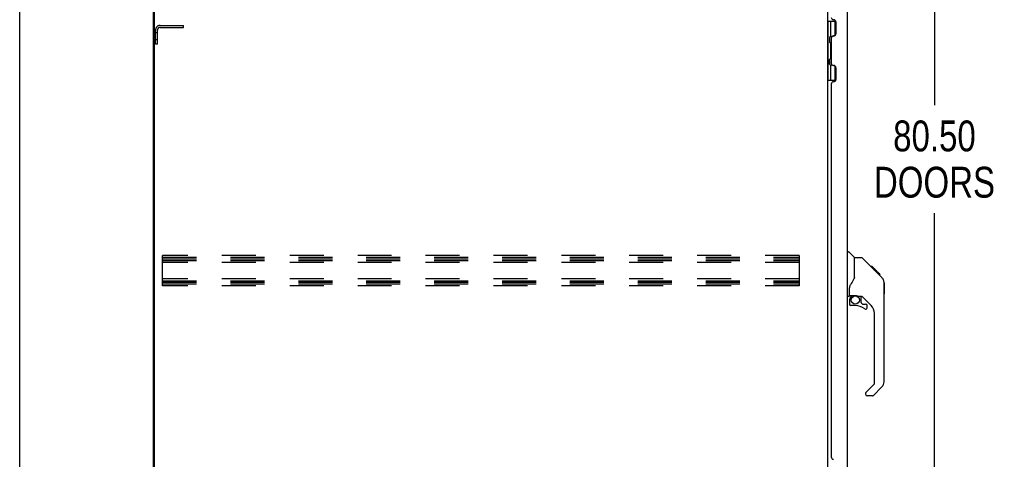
# Model space of a CAD drawing. Header units: inches. Extents: x 0 to 330, y 0 to 213.
# Tile 24 of 56: x 0 to 53, y 99 to 123. Entities that reach past the tile are written whole.
import ezdxf

# ---------------------------------------------------------------- set-up
doc = ezdxf.new("R2010")
doc.units = ezdxf.units.IN
doc.header["$LTSCALE"] = 18.135776
doc.header["$MEASUREMENT"] = 0
doc.linetypes.add('HIDDEN', pattern=[0.2, 0.1, -0.1])
doc.layers.get('0').update_dxf_attribs({"linetype": 'CONTINUOUS'})
for name, color, linetype in [('02___PRT_ALL_AXES', 7, 'CONTINUOUS'), ('DEFAULT_2', 8, 'HIDDEN'), ('DIMENSIONS', 7, 'CONTINUOUS')]:
    doc.layers.add(name, color=color, linetype=linetype)
doc.styles.get("Standard").update_dxf_attribs({"font": 'txt', "width": 0.8})
doc.dimstyles.new('DIMSTYLE_1', dxfattribs={"dimtxt": 1.648707, "dimasz": 1.939655, "dimexe": 0.09, "dimexo": 0.07, "dimgap": 0.0425, "dimtad": 0, "dimtih": 1, "dimtoh": 1, "dimzin": 4, "dimdsep": 46, "dimtxsty": 'Standard', "dimblk": '_FILLED', "dimblk1": '_FILLED', "dimblk2": '_FILLED', "dimcen": 0.09, "dimadec": 0, "dimazin": 0, "dimtfac": 1, "dimtofl": 0, "dimtmove": 0, "dimatfit": 3, "dimldrblk": '_FILLED', "dimfxl": 0, "dimtolj": 1, "dimtzin": 4, "dimarcsym": 0})

# ---------------------------------------------------------------- blocks, each defined once
blk = doc.blocks.new('_FILLED')
at = {"color": 0, "linetype": 'ByBlock'}
blk.add_solid([(0, 0), (-1, 0.2), (-1, -0.2)], dxfattribs=at)
blk = doc.blocks.new('*D21')
at = {"layer": 'DIMENSIONS', "color": 2, "linetype": 'Continuous'}
for p, q in [((45.319, 149.34), (50.615, 149.34)), ((48.869, 149.34), (48.869, 117.937)), ((48.869, 68.84), (48.869, 112.166)), ((45.319, 68.84), (50.615, 68.84))]:
    blk.add_line(p, q, dxfattribs=at)
at = {"layer": 'DIMENSIONS', "color": 2, "linetype": 'Continuous', "xscale": 1.9396551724, "yscale": 1.9396551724, "zscale": 1.9396551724}
for p, rotation in [((48.869, 149.34), 90), ((48.869, 68.84), 270)]:
    blk.add_blockref('_FILLED', p, dxfattribs=dict(at, rotation=rotation))
at = {"layer": 'DIMENSIONS', "color": 2, "linetype": 'Continuous', "insert": (48.869, 117.112), "char_height": 1.6487, "width": 6.59483, "attachment_point": 2, "line_spacing_factor": 0.9}
blk.add_mtext('80.50\\PDOORS', dxfattribs=at)

msp = doc.modelspace()

# ---------------------------------------------------------------- linework, layer by layer
at = {"color": 7, "linetype": 'Continuous'}
for p, q in [((0, 0), (0, 213.362)), ((7.155, 62.194), (7.155, 151.986)), ((43.155, 122.415), (43.598, 122.415)), ((43.194, 119.266), (43.194, 122.415)), ((43.332, 121.626), (43.332, 122.415)), ((43.548, 122.415), (43.548, 121.646)), ((43.268, 121.562), (43.332, 121.626)), ((43.268, 121.562), (43.268, 121.3)), ((43.284, 121.284), (43.284, 121.578)), ((43.533, 121.638), (43.468, 121.638)), ((43.268, 121.3), (43.332, 121.236)), ((43.332, 120.444), (43.332, 121.236)), ((43.268, 120.381), (43.332, 120.444)), ((43.268, 120.119), (43.268, 120.381)), ((43.268, 120.119), (43.332, 120.055)), ((43.284, 120.103), (43.284, 120.397)), ((43.332, 119.266), (43.332, 120.055)), ((43.468, 120.043), (43.533, 120.043)), ((43.548, 120.034), (43.548, 119.266)), ((43.155, 119.266), (43.598, 119.266)), ((44.208, 110.094), (44.27, 110.094)), ((44.596, 109.785), (44.298, 110.083)), ((44.963, 109.779), (44.602, 109.779)), ((44.602, 108.675), (44.602, 109.779)), ((45.783, 108.991), (45.019, 109.756)), ((45.54, 109.302), (45.473, 109.302)), ((45.547, 109.295), (45.48, 109.295)), ((45.557, 109.285), (45.49, 109.285)), ((45.563, 109.278), (45.497, 109.278)), ((45.571, 109.27), (45.505, 109.27)), ((45.591, 109.251), (45.524, 109.251)), ((45.54, 109.302), (45.867, 108.975)), ((45.614, 109.228), (45.547, 109.228)), ((45.637, 109.205), (45.57, 109.205)), ((45.661, 109.181), (45.594, 109.181)), ((45.685, 109.157), (45.618, 109.157)), ((45.708, 109.134), (45.641, 109.134)), ((45.7, 109.074), (45.656, 109.119)), ((45.73, 109.111), (45.663, 109.111)), ((45.75, 109.091), (45.684, 109.091)), ((45.783, 108.991), (45.7, 109.074)), ((45.768, 109.074), (45.701, 109.074)), ((45.781, 109.061), (45.714, 109.061)), ((45.785, 109.057), (45.718, 109.057)), ((45.787, 109.055), (45.72, 109.055)), ((45.788, 109.054), (45.721, 109.054)), ((45.788, 109.053), (45.721, 109.053)), ((45.791, 109.051), (45.724, 109.051)), ((45.795, 109.046), (45.728, 109.046)), ((45.801, 109.04), (45.734, 109.04)), ((45.815, 109.027), (45.748, 109.027)), ((45.83, 109.012), (45.763, 109.012)), ((45.837, 109.004), (45.771, 109.004)), ((45.844, 108.997), (45.778, 108.997)), ((45.783, 108.991), (46.062, 108.713)), ((45.856, 108.985), (45.79, 108.985)), ((45.862, 108.98), (45.795, 108.98)), ((45.865, 108.977), (45.798, 108.977)), ((45.866, 108.975), (45.799, 108.975)), ((45.867, 108.975), (45.8, 108.975)), ((45.867, 108.975), (45.8, 108.975)), ((45.951, 108.89), (45.867, 108.975)), ((45.884, 108.89), (45.951, 108.89)), ((45.953, 108.889), (45.886, 108.889)), ((45.955, 108.886), (45.889, 108.886)), ((45.953, 108.889), (45.955, 108.886)), ((44.602, 108.737), (44.581, 108.681)), ((46.176, 108.458), (46.175, 108.464)), ((46.177, 103.151), (46.177, 108.435)), ((46.188, 108.439), (46.188, 107.853)), ((44.326, 107.752), (44.326, 108.159)), ((44.287, 107.712), (44.208, 107.712)), ((44.326, 107.535), (44.326, 107.297)), ((44.346, 107.754), (44.641, 107.754)), ((44.384, 107.674), (44.464, 107.754)), ((44.39, 107.668), (44.387, 107.671)), ((44.394, 107.664), (44.39, 107.668)), ((44.398, 107.66), (44.394, 107.664)), ((44.914, 107.712), (44.826, 107.712)), ((44.956, 107.381), (44.956, 107.708)), ((44.96, 107.372), (45.031, 107.301)), ((45.492, 107.216), (44.99, 107.718)), ((44.641, 107.218), (44.405, 107.218)), ((45.04, 107.297), (45.192, 107.297)), ((45.271, 107.099), (45.271, 107.218)), ((45.665, 103.066), (45.665, 106.799)), ((45.206, 102.574), (45.642, 103.01)), ((46.061, 102.873), (45.609, 102.421)), ((45.192, 102.541), (45.192, 102.476)), ((45.553, 102.397), (45.271, 102.397))]:
    msp.add_line(p, q, dxfattribs=at)
at = {"color": 3, "linetype": 'Continuous'}
for p, q in [((7.207, 62.257), (7.207, 151.924)), ((44.208, 149.094), (44.208, 69.087)), ((43.155, 148.798), (43.155, 69.383)), ((43.478, 122.501), (43.48, 122.501)), ((43.604, 122.377), (43.604, 121.75)), ((43.48, 121.626), (43.478, 121.626)), ((43.354, 121.502), (43.354, 120.179)), ((43.478, 120.055), (43.48, 120.055)), ((43.604, 119.931), (43.604, 119.304)), ((43.354, 119.056), (43.354, 99.125)), ((43.48, 119.18), (43.478, 119.18))]:
    msp.add_line(p, q, dxfattribs=at)
at = {"color": 7, "linetype": 'Continuous'}
for points in [[(45.019, 109.756), (45.011, 109.763), (45.002, 109.769), (44.993, 109.773), (44.983, 109.777), (44.973, 109.779), (44.963, 109.779)], [(44.581, 108.681), (44.551, 108.611), (44.514, 108.54), (44.472, 108.468), (44.424, 108.394), (44.379, 108.329)], [(46.177, 108.435), (46.176, 108.464), (46.17, 108.505), (46.161, 108.546), (46.147, 108.585), (46.129, 108.623), (46.107, 108.659), (46.081, 108.691), (46.062, 108.713)], [(44.379, 108.329), (44.369, 108.313), (44.354, 108.284), (44.341, 108.252), (44.332, 108.218), (44.327, 108.183), (44.326, 108.159)], [(44.398, 107.66), (44.389, 107.65), (44.38, 107.639), (44.372, 107.627), (44.366, 107.615), (44.36, 107.603), (44.355, 107.59), (44.351, 107.576), (44.348, 107.563), (44.347, 107.549), (44.346, 107.535)], [(44.387, 107.671), (44.386, 107.672), (44.385, 107.673), (44.384, 107.674), (44.384, 107.674)], [(44.641, 107.754), (44.648, 107.754), (44.668, 107.753), (44.689, 107.75), (44.71, 107.746), (44.729, 107.742), (44.748, 107.736), (44.764, 107.731), (44.778, 107.726), (44.79, 107.722), (44.8, 107.718), (44.809, 107.715), (44.817, 107.713)], [(44.817, 107.713), (44.825, 107.712), (44.826, 107.712)]]:
    msp.add_lwpolyline(points, dxfattribs=at)
msp.add_circle((44.641, 107.514), 0.217, dxfattribs=at)
at = {"color": 3, "linetype": 'Continuous'}
for centre, start, end in [((43.478, 122.625), 180, 270), ((43.48, 122.377), 0, 90), ((43.478, 121.502), 90, 179.9999), ((43.48, 121.75), 270, 360), ((43.478, 120.179), 180, 270), ((43.48, 119.931), 0, 90), ((43.478, 119.056), 90, 179.9999), ((43.48, 119.304), 270, 360), ((43.478, 99.125), 180, 270)]:
    msp.add_arc(centre, 0.124, start, end, dxfattribs=at)
at = {"color": 7, "linetype": 'Continuous'}
for centre, radius, start, end in [((43.269, 121.534), 0.116, 20.3834, 57.1581), ((43.269, 121.328), 0.116, 302.8419, 317.2803), ((43.804, 121.061), 0.472, 162.3081, 180), ((43.804, 120.62), 0.472, 180, 197.6919), ((43.269, 120.353), 0.116, 42.7197, 57.1581), ((43.269, 120.147), 0.116, 302.8419, 339.6141), ((44.27, 110.055), 0.0394, 45, 90), ((44.582, 109.771), 0.0197, 0, 45), ((46.169, 108.439), 0.0197, 0, 68.9395), ((46.169, 107.853), 0.0197, 293.607, 360), ((44.287, 107.752), 0.0394, 270, 360), ((44.346, 107.773), 0.0197, 180, 270), ((44.523, 107.535), 0.197, 135, 180), ((44.914, 107.516), 0.197, 52.5121, 90), ((44.968, 107.381), 0.0118, 180, 225), ((44.405, 107.297), 0.0787, 180, 270), ((44.641, 106.431), 0.787, 50.4788, 90), ((45.04, 107.309), 0.0118, 225, 270), ((45.192, 107.099), 0.0787, 230.4788, 360), ((45.192, 107.218), 0.0787, 0, 90), ((45.074, 106.799), 0.591, 0, 45), ((45.783, 103.151), 0.394, 315, 360), ((45.24, 102.541), 0.0472, 135, 180), ((45.586, 103.066), 0.0787, 315, 360), ((45.271, 102.476), 0.0787, 180, 270), ((45.553, 102.476), 0.0787, 270, 315)]:
    msp.add_arc(centre, radius, start, end, dxfattribs=at)
at = {"layer": '02___PRT_ALL_AXES', "color": 8, "linetype": 'HIDDEN'}
for p, q in [((7.259, 121.444), (7.259, 121.819)), ((7.259, 121.819), (7.363, 121.819)), ((7.363, 121.444), (7.363, 121.819)), ((7.259, 121.444), (7.363, 121.444))]:
    msp.add_line(p, q, dxfattribs=at)
at = {"layer": 'DEFAULT_2', "color": 8, "linetype": 'HIDDEN'}
for p, q in [((7.505, 122.194), (8.759, 122.194)), ((7.505, 122.09), (8.759, 122.09)), ((8.759, 122.09), (8.759, 122.194)), ((7.259, 121.194), (7.259, 121.948)), ((7.363, 121.194), (7.363, 121.948)), ((7.363, 121.194), (7.259, 121.194)), ((7.634, 108.278), (7.634, 109.903)), ((41.634, 109.903), (7.634, 109.903)), ((7.634, 109.799), (41.634, 109.799)), ((7.634, 109.715), (41.634, 109.715)), ((7.634, 109.632), (41.634, 109.632)), ((41.634, 109.528), (7.634, 109.528)), ((41.634, 109.903), (41.634, 108.278)), ((41.634, 108.653), (7.634, 108.653)), ((7.634, 108.549), (41.634, 108.549)), ((7.634, 108.465), (41.634, 108.465)), ((7.634, 108.382), (41.634, 108.382)), ((41.634, 108.278), (7.634, 108.278))]:
    msp.add_line(p, q, dxfattribs=at)
for radius in [0.246, 0.142]:
    msp.add_arc((7.505, 121.948), radius, 90, 180, dxfattribs=at)

# ---------------------------------------------------------------- dimensions: what is measured, and where the dimension line sits
at = {"layer": 'DIMENSIONS', "color": 2, "linetype": 'Continuous'}
dim = msp.add_linear_dim(base=(48.869, 68.84), p1=(45.249, 149.34), p2=(45.249, 68.84), angle=270, text='<>\\PDOORS', dimstyle='DIMSTYLE_1', dxfattribs=at)
dim.commit()
dim.dimension.update_dxf_attribs({"geometry": '*D21', "text_midpoint": (48.869, 115.051), "dimtype": 160})

doc.saveas('drawing.dxf')
